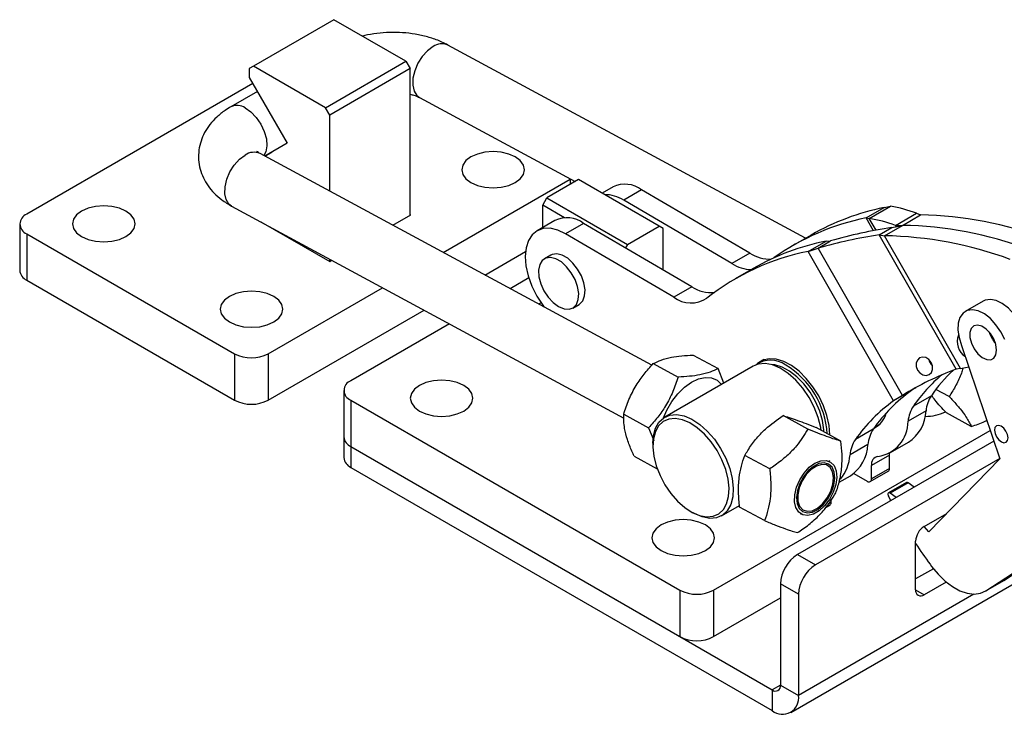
# Model space of a CAD drawing. Extents: x 44 to 838, y 191 to 555.
# Tile 11 of 12: x 488 to 708, y 344 to 500. Entities that reach past the tile are written whole.
import ezdxf

# ---------------------------------------------------------------- set-up
doc = ezdxf.new("R2010")
doc.units = 0
doc.header["$LTSCALE"] = 2
doc.layers.get('0').update_dxf_attribs({"linetype": 'CONTINUOUS'})

msp = doc.modelspace()

# ---------------------------------------------------------------- linework, layer by layer
at = {"color": 7, "linetype": 'CONTINUOUS'}
for p, q in [((558.1881, 499.512), (540.2276, 489.1437)), ((574.263, 490.2322), (558.1881, 499.512)), ((663.48, 450.7214), (583.6539, 493.8583)), ((556.3025, 479.8638), (574.263, 490.2322)), ((574.263, 490.2322), (575.2058, 488.5992)), ((540.2276, 489.1437), (539.2848, 488.5992)), ((539.2848, 488.5992), (539.2848, 486.6395)), ((556.3025, 479.8638), (540.2276, 489.1437)), ((575.2058, 488.5992), (557.2453, 478.2308)), ((575.2058, 455.8831), (575.2058, 488.5992)), ((539.2848, 486.6395), (547.7701, 471.9426)), ((540.0883, 485.2478), (489.5988, 456.1009)), ((541.1037, 483.4891), (535.2012, 480.0817)), ((577.315, 482.1281), (612.0382, 463.3642)), ((557.2453, 478.2308), (556.3025, 479.8638)), ((557.2453, 461.2371), (557.2453, 478.2308)), ((547.7701, 471.9426), (542.7738, 469.0573)), ((629.1515, 422.38), (541.6989, 469.6382)), ((542.7735, 469.0575), (544.4366, 470.0176)), ((582.61, 447.5304), (610.9383, 463.8839)), ((612.8156, 463.8129), (605.7445, 459.7309)), ((630.7761, 453.4446), (612.8156, 463.8129)), ((620.507, 462.1888), (618.068, 460.7808)), ((604.8017, 458.0979), (605.7445, 459.7309)), ((605.7445, 459.7309), (623.705, 449.3625)), ((626.901, 461.5261), (622.894, 459.213)), ((651.0441, 447.3984), (626.901, 461.5261)), ((535.36, 457.908), (622.9493, 410.576)), ((609.6584, 455.2942), (604.8017, 458.0979)), ((604.8017, 453.1223), (604.8017, 458.0979)), ((647.0372, 445.0852), (622.894, 459.213)), ((677.0277, 455.268), (681.0346, 457.5811)), ((677.7203, 455.1519), (682.4612, 457.8736)), ((681.0346, 457.5811), (682.4612, 457.8736)), ((571.3123, 453.6355), (575.3473, 455.9648)), ((575.3473, 455.9648), (575.2058, 456.0464)), ((677.0277, 455.268), (677.7203, 455.1519)), ((683.5422, 453.5792), (688.2832, 456.301)), ((685.1152, 453.616), (689.1221, 455.9292)), ((688.2832, 456.301), (689.1221, 455.9292)), ((488.0367, 453.9238), (488.0367, 443.5537)), ((541.8874, 454.3807), (557.2453, 445.5148)), ((607.5434, 454.705), (603.5365, 452.3919)), ((613.9373, 454.0424), (609.9304, 451.7292)), ((638.0805, 439.9146), (613.9373, 454.0424)), ((623.705, 449.3625), (630.7761, 453.4446)), ((631.7189, 452.9001), (630.7761, 453.4446)), ((631.7189, 443.6372), (631.7189, 452.9001)), ((679.9566, 451.4942), (682.7462, 453.1197)), ((681.1082, 451.3029), (685.1152, 453.616)), ((682.7462, 453.1197), (685.1152, 453.616)), ((683.5422, 453.5792), (685.1152, 453.616)), ((489.5988, 451.7467), (535.985, 424.9685)), ((489.5988, 451.7467), (489.5988, 441.3766)), ((634.0735, 437.6015), (609.9304, 451.7292)), ((664.757, 451.4586), (660.7501, 449.1454)), ((697.1183, 421.4969), (679.9566, 451.4942)), ((679.9566, 451.4942), (681.1082, 451.3029)), ((698.0731, 421.6497), (681.1082, 451.3029)), ((623.705, 449.3625), (623.258, 448.5883)), ((664.064, 447.7842), (668.071, 450.0974)), ((664.064, 447.7842), (666.2867, 448.5363)), ((666.2867, 448.5363), (669.0763, 450.1618)), ((685.106, 415.6417), (666.2867, 448.5363)), ((668.071, 450.0974), (669.0763, 450.1618)), ((591.8883, 442.5165), (600.9735, 447.7613)), ((606.6003, 446.9765), (605.1861, 446.1601)), ((651.0441, 447.3984), (647.0372, 445.0852)), ((683.1514, 414.421), (664.064, 447.7842)), ((557.2453, 445.5148), (557.2453, 446.0815)), ((557.2453, 445.5148), (557.7524, 445.8075)), ((601.7049, 441.8821), (597.5263, 439.4698)), ((651.7934, 443.9748), (647.7865, 441.6617)), ((489.5988, 441.3766), (535.985, 414.5984)), ((543.5274, 424.9685), (569.0501, 439.7024)), ((638.0805, 439.9146), (634.0735, 437.6015)), ((604.4389, 436.3318), (603.9043, 436.0232)), ((611.5355, 435.1613), (612.9498, 435.9777)), ((703.151, 436.7119), (699.1441, 434.3988)), ((543.5274, 414.5984), (578.3283, 434.6885)), ((583.9664, 431.6418), (561.9746, 418.9462)), ((698.3387, 426.7971), (706.8915, 401.4755)), ((535.985, 424.9685), (535.985, 414.5984)), ((543.5274, 424.9685), (543.5274, 414.5984)), ((638.4034, 424.6557), (643.9672, 421.6491)), ((629.475, 422.7552), (635.0387, 419.7486)), ((651.7905, 422.2015), (632.0386, 410.799)), ((654.286, 423.6422), (653.0161, 422.9091)), ((645.2488, 418.4251), (643.9672, 421.6491)), ((698.0731, 421.6497), (697.1183, 421.4969)), ((560.4125, 416.7692), (560.4125, 406.3991)), ((687.1584, 416.7342), (683.1514, 414.421)), ((685.106, 415.6417), (683.1514, 414.421)), ((687.8956, 417.2672), (685.106, 415.6417)), ((687.8956, 417.2672), (687.1584, 416.7342)), ((691.5798, 415.5996), (687.5729, 413.2865)), ((687.8956, 417.2672), (688.0961, 417.3913)), ((695.5744, 415.4115), (692.617, 417.0096)), ((561.9746, 414.5921), (635.4194, 372.1933)), ((561.9746, 414.5921), (561.9746, 404.222)), ((622.8895, 411.4608), (628.4532, 408.4542)), ((664.026, 408.1328), (658.4622, 411.1394)), ((690.3921, 412.19), (686.3852, 409.8769)), ((700.4912, 408.7289), (694.9274, 411.7355)), ((678.9094, 408.5284), (679.9486, 409.1283)), ((628.4532, 408.4542), (629.5917, 405.5903)), ((642.9619, 372.1933), (704.7367, 407.8551)), ((671.4042, 405.4573), (665.8405, 408.4639)), ((678.6162, 408.1159), (674.6092, 405.8027)), ((560.4125, 406.3991), (560.4125, 401.772)), ((629.4078, 404.9844), (629.4078, 404.4401)), ((705.5435, 405.4665), (661.6766, 380.1427)), ((677.4285, 404.7063), (673.4216, 402.3931)), ((682.4793, 402.9004), (686.4862, 405.2136)), ((561.9746, 404.222), (656.0198, 349.9309)), ((561.9746, 404.222), (561.9746, 399.5949)), ((561.9746, 404.222), (635.4194, 361.8232)), ((682.2256, 402.3476), (678.2187, 400.0344)), ((682.2077, 399.3308), (682.2256, 402.3476)), ((625.2324, 402.0669), (630.3948, 399.2773)), ((655.4934, 399.2558), (649.9297, 402.2624)), ((706.8511, 401.595), (665.6836, 377.8295)), ((668.9132, 400.8934), (668.6607, 401.0298)), ((706.8915, 401.4755), (691.0033, 385.1967)), ((561.9746, 399.5949), (656.0198, 345.3038)), ((674.2666, 398.231), (677.2516, 396.4843)), ((677.9246, 396.4146), (681.9315, 398.7277)), ((678.2008, 397.0176), (678.2187, 400.0344)), ((682.2077, 399.3308), (678.2008, 397.0176)), ((670.98, 396.262), (673.5226, 397.7298)), ((686.0256, 396.2134), (682.0187, 393.9003)), ((686.4198, 396.1407), (682.4129, 393.8276)), ((687.7333, 395.1849), (686.4198, 396.1407)), ((683.7263, 392.8717), (682.4129, 393.8276)), ((669.2441, 391.847), (669.2476, 392.4468)), ((682.5049, 392.1666), (681.9858, 393.1915)), ((637.9153, 389.7032), (638.3866, 389.431)), ((644.7376, 388.8014), (648.7458, 391.1153)), ((654.3391, 387.7033), (648.7753, 390.7099)), ((662.3218, 389.2996), (662.5743, 389.1632)), ((668.0608, 390.7203), (668.9679, 391.244)), ((689.9609, 386.4009), (695.0409, 389.3335)), ((694.2065, 388.4786), (693.9971, 388.731)), ((691.0033, 385.1967), (689.9902, 386.4178)), ((688.0753, 372.2477), (688.0753, 383.135)), ((707.7874, 374.376), (720.3359, 382.5349)), ((660.1861, 344.8912), (724.5523, 382.0491)), ((703.7805, 372.0628), (718.9766, 381.9432)), ((661.6766, 380.1427), (665.6836, 377.8295)), ((692.0374, 376.9839), (688.0753, 374.6966)), ((691.3016, 377.9652), (691.6445, 377.5003)), ((694.9023, 374.0114), (689.9609, 371.1588)), ((703.5796, 371.9397), (707.5866, 374.2528)), ((703.7805, 372.0628), (707.7874, 374.376)), ((707.7874, 374.376), (707.5866, 374.2528)), ((635.4194, 372.1933), (635.4194, 361.8232)), ((642.9619, 372.1933), (642.9619, 361.8232)), ((661.9124, 371.2976), (657.9054, 373.6107)), ((657.9054, 373.6107), (657.9054, 351.0198)), ((642.9619, 361.8232), (657.9054, 370.4499)), ((661.9124, 371.2976), (661.9124, 348.7066)), ((656.0198, 349.9309), (656.0198, 345.3038)), ((657.9054, 351.0198), (661.9124, 348.7066))]:
    msp.add_line(p, q, dxfattribs=at)
at = {"color": 8, "linetype": 'CONTINUOUS'}
for p, q in [((610.9383, 463.8839), (610.9383, 462.7292)), ((678.6559, 452.4219), (677.0277, 455.268)), ((679.2216, 452.5276), (677.7203, 455.1519)), ((683.6918, 453.3178), (683.5422, 453.5792)), ((669.2441, 391.847), (668.5664, 391.4558)), ((688.0753, 372.2474), (689.9609, 371.1588)), ((701.0761, 371.3153), (661.9124, 348.7066)), ((657.9054, 351.0194), (656.0198, 349.9309))]:
    msp.add_line(p, q, dxfattribs=at)
at = {"color": 8, "linetype": 'CONTINUOUS', "flags": 128}
for points in [[(580.3339, 493.5209), (579.0676, 492.5817), (577.9065, 491.3022), (576.9365, 489.7773), (576.2297, 488.1201), (575.8384, 486.4534), (575.7917, 484.9009), (576.093, 483.5778), (576.7201, 482.5822), (577.315, 482.1281)], [(538.3837, 479.8358), (539.6605, 478.9438), (540.8537, 477.7081), (541.8749, 476.2202), (542.6484, 474.5905), (543.1167, 472.9398), (543.2452, 471.3906), (543.0243, 470.0578), (542.5713, 469.1667)], [(535.36, 457.908), (534.7651, 458.3621), (534.138, 459.3577), (533.8367, 460.6808), (533.8834, 462.2333), (534.2747, 463.8999), (534.9815, 465.5572), (535.9515, 467.0821), (537.1126, 468.3616), (538.3789, 469.3008)]]:
    msp.add_lwpolyline(points, dxfattribs=at)
at = {"color": 7, "linetype": 'CONTINUOUS', "flags": 128}
for points in [[(598.6818, 468.8912), (597.232, 469.5334), (595.5438, 469.9371), (593.732, 470.0748), (591.9203, 469.9371), (590.232, 469.5334), (588.7823, 468.8912), (587.6699, 468.0543), (586.9706, 467.0797), (586.732, 466.0338), (586.9705, 464.9879), (587.6699, 464.0133), (588.7823, 463.1764), (590.232, 462.5342), (591.9203, 462.1305), (593.732, 461.9928), (595.5438, 462.1305), (597.232, 462.5342), (598.6818, 463.1764), (599.7942, 464.0133), (600.4935, 464.9879), (600.732, 466.0338), (600.4935, 467.0797), (599.7942, 468.0543), (598.6818, 468.8912)], [(511.7548, 456.8084), (510.305, 457.4506), (508.6168, 457.8543), (506.805, 457.992), (504.9933, 457.8543), (503.305, 457.4506), (501.8553, 456.8084), (500.7429, 455.9715), (500.0436, 454.9969), (499.805, 453.951), (500.0436, 452.9051), (500.7429, 451.9305), (501.8553, 451.0936), (503.305, 450.4514), (504.9933, 450.0477), (506.805, 449.91), (508.6168, 450.0477), (510.305, 450.4514), (511.7548, 451.0936), (512.8672, 451.9305), (513.5665, 452.9051), (513.805, 453.951), (513.5665, 454.9969), (512.8672, 455.9715), (511.7548, 456.8084)], [(609.9304, 451.7292), (608.1819, 452.5537), (606.4983, 452.9503), (604.9442, 452.9039), (603.5793, 452.4163), (602.4562, 451.5061), (601.618, 450.2084), (601.0968, 448.5731), (600.9128, 446.663), (601.073, 444.5514), (601.5712, 442.3196), (602.3883, 440.0532), (603.4929, 437.8395), (604.8425, 435.7635), (605.1574, 435.3461)], [(608.3608, 435.4756), (609.5722, 434.9686), (610.6938, 434.8837), (611.6423, 435.2272), (612.3475, 435.9737), (612.757, 437.0679), (612.8405, 438.4285), (612.5917, 439.9546), (612.0291, 441.5331), (611.1945, 443.0469), (610.1497, 444.3838), (608.9722, 445.4445), (607.7494, 446.1504), (606.5719, 446.4491), (605.5271, 446.3186), (604.6925, 445.7684), (604.1299, 444.8395), (603.8811, 443.6006), (603.9646, 442.1436), (604.3741, 440.5767), (605.0792, 439.016), (606.0278, 437.5773), (607.1494, 436.3673), (608.3608, 435.4756)], [(612.9498, 435.9777), (613.0566, 436.0436), (613.7617, 436.7901), (614.1712, 437.8843), (614.2547, 439.2449), (614.0059, 440.771), (613.4433, 442.3495), (612.6087, 443.8633), (611.5639, 445.2002), (610.3864, 446.2609), (609.1636, 446.9668), (607.9861, 447.2656), (606.9413, 447.135), (606.6003, 446.9765)], [(544.7531, 437.7589), (543.3034, 438.4011), (541.6151, 438.8048), (539.8034, 438.9425), (537.9916, 438.8048), (536.3034, 438.4011), (534.8536, 437.7589), (533.7412, 436.922), (533.0419, 435.9473), (532.8034, 434.9015), (533.0419, 433.8556), (533.7412, 432.8809), (534.8536, 432.044), (536.3034, 431.4018), (537.9916, 430.9981), (539.8033, 430.8604), (541.6151, 430.9981), (543.3034, 431.4018), (544.7531, 432.044), (545.8655, 432.8809), (546.5648, 433.8556), (546.8033, 434.9015), (546.5648, 435.9474), (545.8655, 436.922), (544.7531, 437.7589)], [(711.9558, 430.4568), (711.1018, 432.1775), (710.0181, 433.7592), (708.7678, 435.1097), (707.4236, 436.1508), (706.0634, 436.8217), (704.7665, 437.0837), (703.6081, 436.9214), (703.151, 436.7119)], [(707.9488, 428.1436), (707.0948, 429.8644), (706.0112, 431.446), (704.7609, 432.7966), (703.4166, 433.8376), (702.0565, 434.5086), (700.7596, 434.7706), (699.6012, 434.6082), (698.6487, 434.0311), (697.9574, 433.0727), (697.5676, 431.7887), (697.5018, 430.2537), (697.7639, 428.557), (698.3387, 426.7971)], [(706.1604, 425.7842), (705.9814, 427.0156), (705.4949, 428.2963), (704.7537, 429.4875), (703.838, 430.4601), (702.847, 431.1087), (701.8882, 431.3631), (701.0655, 431.1956), (700.468, 430.6245), (700.1604, 429.7115), (700.1762, 428.5557), (700.5135, 427.2823), (701.1359, 426.0293), (701.9758, 424.9324), (702.9423, 424.1106), (703.9307, 423.6528), (704.8337, 423.6088), (705.5537, 423.9832), (706.0125, 424.7355), (706.1604, 425.7842)], [(666.9894, 407.8579), (666.8872, 408.5), (666.3226, 410.7514), (665.4436, 413.0202), (664.2839, 415.2191), (662.8881, 417.2637), (661.3098, 419.0754), (659.6097, 420.5845), (657.8531, 421.7331), (656.1076, 422.477), (654.4401, 422.7877), (652.9148, 422.6531), (651.7905, 422.2015)], [(668.8878, 406.8862), (668.7359, 408.9531), (668.2624, 411.1368), (667.4844, 413.3582), (666.43, 415.5371), (665.1373, 417.5948), (663.653, 419.4569), (662.0308, 421.056), (660.3293, 422.3344), (658.6101, 423.246), (656.9352, 423.7576), (655.3651, 423.8509), (653.9567, 423.5225), (652.7608, 422.7842), (652.5908, 422.6283)], [(667.6094, 407.508), (667.587, 407.9503), (667.2817, 410.0215), (666.6523, 412.1701), (665.7246, 414.3081), (664.5365, 416.3479), (663.1367, 418.206), (661.5826, 419.8063), (659.9376, 421.0834), (658.2693, 421.985), (656.6458, 422.4741), (655.8257, 422.5585)], [(691.8441, 421.4766), (691.831, 422.2648), (691.5417, 423.0393), (691.0202, 423.682), (690.3459, 424.0953), (689.6215, 424.2161), (688.9572, 424.0261), (688.4543, 423.5542), (688.1891, 422.8723), (688.2022, 422.0841), (688.4915, 421.3096), (689.013, 420.6669), (689.6873, 420.2536), (690.4117, 420.1328), (691.076, 420.3228), (691.579, 420.7947), (691.8441, 421.4766)], [(698.0731, 421.6497), (699.9227, 422.0524), (699.9402, 422.0557)], [(577.2952, 412.1701), (578.745, 411.5279), (580.4333, 411.1242), (582.245, 410.9865), (584.0567, 411.1242), (585.745, 411.5279), (587.1947, 412.1701), (588.3072, 413.007), (589.0065, 413.9816), (589.245, 415.0275), (589.0065, 416.0734), (588.3072, 417.048), (587.1947, 417.8849), (585.745, 418.5271), (584.0567, 418.9308), (582.245, 419.0685), (580.4333, 418.9308), (578.745, 418.5271), (577.2952, 417.8849), (576.1828, 417.048), (575.4835, 416.0734), (575.245, 415.0275), (575.4835, 413.9816), (576.1828, 413.007), (577.2952, 412.1701)], [(631.7763, 410.6346), (632.5329, 412.3658), (633.6551, 414.2904), (634.9833, 416.0196), (636.4594, 417.4779), (638.0191, 418.6016), (639.594, 419.3415), (641.1154, 419.6654), (642.5168, 419.559), (643.7368, 419.027), (644.7072, 418.1125)], [(629.4078, 404.9844), (629.5289, 406.6117), (629.9859, 408.3111), (630.7657, 409.6835), (631.8385, 410.676), (633.163, 411.2506), (634.6883, 411.3852), (636.3557, 411.0745), (638.1013, 410.3306), (639.8578, 409.182), (641.5579, 407.6729), (643.1362, 405.8612), (644.532, 403.8166), (645.6917, 401.6177), (646.5708, 399.3489), (647.1353, 397.0975), (647.3638, 394.9499)], [(646.4212, 394.9324), (646.2048, 396.9672), (645.6698, 399.1005), (644.8369, 401.2501), (643.7381, 403.3336), (642.4156, 405.2709), (640.9201, 406.9875), (639.3093, 408.4174), (637.6449, 409.5057), (635.991, 410.2105), (634.4111, 410.5049), (632.9659, 410.3774), (631.7109, 409.833), (630.6945, 408.8925), (629.9556, 407.5922), (629.5226, 405.982), (629.4122, 404.1238), (629.6286, 402.089), (630.1636, 399.9557), (630.9964, 397.806), (632.0953, 395.7225), (633.4178, 393.7853), (634.9132, 392.0687), (636.5241, 390.6388), (638.1885, 389.5505), (639.8424, 388.8456), (641.4223, 388.5513), (642.8675, 388.6788), (644.1225, 389.2232), (645.1389, 390.1636), (645.8778, 391.4639), (646.3108, 393.0741), (646.4212, 394.9324)], [(708.6953, 406.1896), (708.5714, 406.9256), (708.2367, 407.6779), (707.7421, 408.332), (707.1631, 408.7883), (706.5877, 408.9773), (706.1036, 408.8703), (705.7844, 408.4835), (705.6787, 407.8759), (705.8027, 407.1399), (706.1374, 406.3876), (706.6319, 405.7335), (707.2109, 405.2772), (707.7863, 405.0882), (708.2705, 405.1952), (708.5897, 405.582), (708.6953, 406.1896)], [(682.2256, 402.3476), (682.252, 402.756), (682.2547, 402.7766)], [(665.5932, 400.556), (666.8706, 401.0853), (668.0644, 401.1653), (669.0862, 400.7901), (669.86, 399.9877), (670.3286, 398.8174), (670.4571, 397.3661), (670.236, 395.7414), (669.6818, 394.0638), (668.8355, 392.4578), (667.7599, 391.0424), (666.5348, 389.9226), (665.251, 389.1815), (664.0038, 388.874), (662.8856, 389.0229), (661.9793, 389.6173), (661.3523, 390.6129), (661.051, 391.936), (661.0977, 393.4885), (661.4889, 395.1551), (662.1958, 396.8124), (663.1657, 398.3373), (664.3269, 399.6168), (665.5932, 400.556)], [(667.4044, 391.232), (668.4481, 392.5416), (669.2726, 394.0526), (669.8113, 395.6427), (670.0205, 397.1829), (669.8832, 398.5487), (669.4105, 399.6292), (668.6408, 400.337), (667.6364, 400.6147), (666.4786, 400.4398), (665.2613, 399.8266), (664.0831, 398.8245), (663.0394, 397.515), (662.2148, 396.004), (661.6761, 394.4139), (661.467, 392.8736), (661.6043, 391.5079), (662.077, 390.4273), (662.8467, 389.7195), (663.8511, 389.4418), (665.0089, 389.6167), (666.2262, 390.23), (667.4044, 391.232)], [(667.2997, 391.4713), (668.3196, 392.7623), (669.1106, 394.2547), (669.6025, 395.8158), (669.7515, 397.3069), (669.5444, 398.5956), (668.9996, 399.5673), (668.1655, 400.1356), (667.1162, 400.2502), (665.9449, 399.9008), (664.7558, 399.1184), (663.6545, 397.9726), (662.7388, 396.5652), (662.0901, 395.0213), (661.766, 393.4779), (661.7954, 392.0723), (662.1756, 390.9294), (662.8729, 390.1506), (663.8252, 389.8053), (664.948, 389.924), (666.1415, 390.4963), (667.2997, 391.4713)], [(647.3638, 394.9499), (647.2473, 392.9887), (646.7903, 391.2893), (646.0105, 389.917), (644.9377, 388.9244), (643.6132, 388.3499), (642.0879, 388.2153), (640.4205, 388.526), (638.6749, 389.2699), (638.3866, 389.431)], [(682.4129, 393.8276), (682.2731, 393.9051), (682.1402, 393.9315), (682.026, 393.9044), (681.9405, 393.826), (681.8911, 393.7035), (681.8823, 393.5474), (681.9148, 393.3716), (681.9858, 393.1915)], [(631.2239, 381.0377), (632.6737, 380.3955), (634.3619, 379.9918), (636.1737, 379.8541), (637.9854, 379.9918), (639.6737, 380.3955), (641.1234, 381.0377), (642.2358, 381.8746), (642.9351, 382.8492), (643.1737, 383.8951), (642.9351, 384.941), (642.2358, 385.9156), (641.1234, 386.7526), (639.6737, 387.3947), (637.9854, 387.7984), (636.1737, 387.9361), (634.3619, 387.7984), (632.6737, 387.3947), (631.2239, 386.7526), (630.1115, 385.9156), (629.4122, 384.941), (629.1737, 383.8951), (629.4122, 382.8492), (630.1115, 381.8746), (631.2239, 381.0377)], [(691.6445, 377.5003), (693.0959, 375.7361), (694.6653, 374.2117), (696.3043, 372.9742), (697.9621, 372.062), (699.5875, 371.5032), (701.1302, 371.3151), (702.5424, 371.5036), (703.7805, 372.0628)]]:
    msp.add_lwpolyline(points, dxfattribs=at)
at = {"color": 8, "linetype": 'CONTINUOUS'}
for centre, radius, start, end in [((582.2904, 490.7717), 3.3744, 66.166978, 125.436905), ((536.577, 477.1728), 3.218, 55.84559, 115.279945), ((540.3354, 466.5515), 3.3744, 66.167005, 125.436907)]:
    msp.add_arc(centre, radius, start, end, dxfattribs=at)
at = {"color": 7, "linetype": 'CONTINUOUS'}
for centre, radius, start, end in [((623.1681, 456.6863), 6.1122, 52.357723, 115.809012), ((618.6456, 452.6301), 7.8348, 57.162722, 90.221108), ((691.6731, 404.5982), 54.0405, 101.353544, 119.872608), ((678.15, 430.3504), 27.8589, 68.670382, 81.097504), ((490.425, 453.9238), 2.3286, 110.783469, 249.216623), ((610.2045, 449.2026), 6.1122, 52.357723, 115.809012), ((687.4776, 402.8338), 53.4654, 101.271189, 125.540361), ((673.4091, 427.6287), 27.8587, 68.670273, 81.097468), ((687.3748, 369.5327), 86.4141, 69.841688, 88.841367), ((699.4036, 343.0711), 111.3021, 98.607157, 105.811698), ((683.3678, 367.2196), 86.4141, 69.841688, 88.841367), ((696.6139, 341.4462), 111.3015, 98.60717, 105.811751), ((679.3609, 364.9064), 86.4141, 69.841688, 88.841367), ((678.7095, 397.1145), 54.0405, 101.353544, 119.872608), ((674.4931, 395.4202), 53.3925, 101.263934, 128.186077), ((655.4844, 454.308), 8.2134, 237.273925, 272.822982), ((651.5819, 452.2336), 8.4708, 237.553111, 268.963007), ((490.7058, 443.8199), 2.6824, 185.694962, 245.625291), ((642.3928, 446.3997), 7.788, 236.378082, 275.578858), ((637.927, 442.6018), 6.3129, 232.380869, 304.305496), ((701.2502, 427.6204), 3.9012, 157.535468, 237.894809), ((711.2456, 432.1475), 7.1927, 198.230514, 221.764099), ((711.2398, 432.1441), 7.1862, 198.219706, 221.774907), ((539.7562, 432.2469), 8.1974, 242.609585, 297.390384), ((655.7099, 417.6566), 5.8511, 54.8474, 124.060271), ((648.8743, 405.8135), 19.5088, 3.820223, 58.461459), ((693.4923, 424.1997), 2.5481, 191.170264, 229.288197), ((719.6476, 360.0272), 65.4683, 110.128413, 121.843977), ((716.5059, 393.2095), 35.2165, 129.899415, 145.24273), ((721.1124, 395.0144), 35.9989, 133.205801, 145.122212), ((562.8009, 416.7692), 2.3286, 110.783438, 249.216654), ((707.1917, 388.3352), 34.7539, 125.20004, 145.308009), ((697.7357, 411.5437), 7.372, 146.620458, 174.9701), ((539.7562, 421.8769), 8.1974, 242.609585, 297.390384), ((703.1847, 386.022), 34.7539, 125.20004, 145.308009), ((693.7288, 409.2305), 7.372, 146.620458, 174.9701), ((676.5846, 412.9113), 5.0466, 296.054695, 346.372338), ((681.5773, 412.5435), 8.8219, 303.810486, 357.703323), ((690.2867, 421.2765), 10.2899, 269.529056, 295.542691), ((678.5111, 409.8182), 7.8743, 278.205001, 0.426804), ((684.7721, 404.0599), 7.372, 146.620458, 174.9701), ((563.0816, 406.6653), 2.6823, 185.694786, 245.625467), ((680.7652, 401.7468), 7.372, 146.620458, 174.9701), ((668.6137, 405.0598), 8.8219, 303.810486, 357.703323), ((663.2319, 403.2001), 10.2216, 322.180358, 355.472078), ((563.0816, 402.0382), 2.6823, 185.694786, 245.625467), ((679.9488, 400.3022), 1.7507, 100.327489, 188.798227), ((681.5443, 399.2698), 0.6662, 305.537074, 5.250463), ((677.6249, 396.9312), 0.5823, 230.123192, 8.533286), ((686.1703, 395.893), 0.3516, 44.789593, 114.303997), ((668.5807, 391.7861), 0.6662, 305.537074, 5.250463), ((692.1692, 382.9487), 4.0981, 122.605439, 177.39453), ((773.8199, 438.8215), 102.5318, 213.251354, 216.408373), ((666.0932, 373.2381), 8.1963, 122.60547, 177.394561), ((670.1002, 370.925), 8.1963, 122.60547, 177.394561), ((639.1907, 379.4717), 8.1974, 242.60964, 297.390329), ((689.2248, 372.0613), 1.1646, 170.786001, 309.203247), ((639.1907, 369.1017), 8.1974, 242.60964, 297.390329), ((656.7559, 350.8333), 1.1646, 230.796669, 9.214256), ((658.3201, 348.1239), 3.6392, 230.796772, 9.213961)]:
    msp.add_arc(centre, radius, start, end, dxfattribs=at)
for points, knots in [([(583.6539, 493.8583), (583.2034, 494.0881), (581.971, 494.7169), (579.7795, 495.5197), (577.0738, 496.1952), (574.252, 496.591), (571.3719, 496.7184), (568.494, 496.5569), (566.203, 496.2602), (564.9374, 495.9231), (564.5731, 495.8261)], [0, 0, 0, 0, 0.08300261, 0.22706643, 0.37094813, 0.51418163, 0.65672186, 0.79913931, 0.94217344, 1, 1, 1, 1]), ([(575.2058, 482.8864), (575.4937, 482.8159), (576.2428, 482.6326), (576.9015, 482.3437), (577.2424, 482.1659), (577.315, 482.1281)], [0, 0, 0, 0, 0.32946033, 0.85721147, 1, 1, 1, 1]), ([(535.2012, 480.0817), (534.7659, 479.8166), (533.6307, 479.1253), (532.0214, 477.8254), (530.4805, 476.1616), (529.2932, 474.3563), (528.4635, 472.4427), (527.9874, 470.3974), (527.9112, 468.279), (528.2578, 466.1718), (528.9839, 464.2018), (530.0502, 462.3877), (531.442, 460.7395), (533.1884, 459.1965), (534.6052, 458.3558), (535.36, 457.908)], [0, 0, 0, 0, 0.053058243, 0.138344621, 0.219756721, 0.297363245, 0.372110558, 0.445132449, 0.523547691, 0.599674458, 0.67461897, 0.749931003, 0.827241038, 0.907958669, 1, 1, 1, 1]), ([(541.6989, 469.6382), (541.5764, 469.708), (541.2307, 469.905), (540.9755, 470.1365), (540.9901, 470.1197), (540.9954, 470.1136)], [0, 0, 0, 0, 0.25859697, 0.72984182, 1, 1, 1, 1]), ([(629.475, 422.7552), (630.0433, 423.0318), (631.1922, 423.591), (633.3606, 424.1677), (635.8038, 424.5188), (637.5316, 424.6098), (638.4034, 424.6557)], [0, 0, 0, 0, 0.26460494, 0.53494764, 0.76534308, 1, 1, 1, 1]), ([(622.8895, 411.4608), (623.2544, 412.5527), (623.9922, 414.7603), (625.5515, 417.7792), (627.4125, 420.4648), (628.7833, 421.9871), (629.475, 422.7552)], [0, 0, 0, 0, 0.26460485, 0.53494778, 0.7653432, 1, 1, 1, 1]), ([(643.9672, 421.6491), (643.3989, 421.3725), (642.25, 420.8133), (640.0816, 420.2366), (637.6384, 419.8855), (635.9106, 419.7945), (635.0387, 419.7486)], [0, 0, 0, 0, 0.26460497, 0.53494785, 0.76534321, 1, 1, 1, 1]), ([(698.6263, 421.7223), (698.5228, 421.3566), (698.1445, 420.0193), (697.1051, 417.8871), (696.0877, 416.2417), (695.5744, 415.4115)], [0, 0, 0, 0, 0.15717304, 0.57472502, 1, 1, 1, 1]), ([(635.0387, 419.7486), (634.6738, 418.6567), (633.936, 416.4491), (632.3767, 413.4302), (630.5158, 410.7445), (629.1449, 409.2223), (628.4532, 408.4542)], [0, 0, 0, 0, 0.26460495, 0.53494765, 0.76534307, 1, 1, 1, 1]), ([(694.9274, 411.7355), (694.0081, 412.736), (692.7153, 414.1431), (691.8782, 415.3233), (691.6364, 415.6642)], [0, 0, 0, 0, 0.7111167, 1, 1, 1, 1]), ([(695.5744, 415.4115), (695.845, 415.1192), (696.7273, 414.1661), (698.0741, 412.6031), (699.5992, 410.5608), (700.1583, 409.4126), (700.4912, 408.7289)], [0, 0, 0, 0, 0.11131164, 0.36292551, 0.6206139, 1, 1, 1, 1]), ([(625.2324, 402.0669), (625.0552, 402.4577), (624.4774, 403.7316), (623.6646, 405.8569), (622.9184, 408.7198), (622.9003, 410.4377), (622.8895, 411.4608)], [0, 0, 0, 0, 0.11131151, 0.36292559, 0.6206141, 1, 1, 1, 1]), ([(649.9297, 402.2624), (650.1471, 402.6343), (650.8561, 403.8471), (652.2995, 405.8652), (654.8444, 408.5717), (657.1119, 410.181), (658.4622, 411.1394)], [0, 0, 0, 0, 0.11131148, 0.36292546, 0.62061389, 1, 1, 1, 1]), ([(658.4622, 411.1394), (658.896, 411.0188), (659.7729, 410.7751), (661.5382, 410.1621), (663.5962, 409.376), (665.0878, 408.7698), (665.8405, 408.4639)], [0, 0, 0, 0, 0.26460481, 0.53494757, 0.7653432, 1, 1, 1, 1]), ([(700.4912, 408.7289), (701.5255, 409.0683), (702.7619, 409.4741), (703.8042, 410.0217), (703.9746, 410.1112)], [0, 0, 0, 0, 0.83651561, 1, 1, 1, 1]), ([(664.026, 408.1328), (663.2406, 406.8692), (661.9349, 404.7686), (659.3233, 402.0996), (657.2286, 400.4318), (655.8952, 399.5281), (655.4934, 399.2558)], [0, 0, 0, 0, 0.37938425, 0.63064267, 0.88868906, 1, 1, 1, 1]), ([(671.4042, 405.4573), (670.9705, 405.5779), (670.0936, 405.8216), (668.3282, 406.4346), (666.2702, 407.2207), (664.7786, 407.8269), (664.026, 408.1328)], [0, 0, 0, 0, 0.26460495, 0.53494778, 0.76534334, 1, 1, 1, 1]), ([(670.2499, 393.9048), (670.5567, 394.7958), (671.177, 396.5972), (671.6299, 399.518), (671.6925, 402.5103), (671.5009, 404.469), (671.4042, 405.4573)], [0, 0, 0, 0, 0.26460491, 0.53494764, 0.7653431, 1, 1, 1, 1]), ([(648.7753, 390.7099), (648.6689, 391.8242), (648.4537, 394.0771), (648.601, 397.1631), (649.1122, 399.9129), (649.6555, 401.4744), (649.9297, 402.2624)], [0, 0, 0, 0, 0.26460492, 0.53494771, 0.76534303, 1, 1, 1, 1]), ([(655.4934, 399.2558), (655.5999, 398.1415), (655.8151, 395.8886), (655.6678, 392.8026), (655.1566, 390.0528), (654.6132, 388.4913), (654.3391, 387.7033)], [0, 0, 0, 0, 0.26460512, 0.53494773, 0.76534324, 1, 1, 1, 1]), ([(661.7173, 385.0278), (662.1191, 385.3002), (663.4293, 386.1881), (665.5262, 387.8531), (668.1454, 390.5193), (669.4644, 392.6412), (670.2499, 393.9048)], [0, 0, 0, 0, 0.11131139, 0.36292549, 0.6206139, 1, 1, 1, 1]), ([(654.3391, 387.7033), (655.1861, 387.3594), (656.8985, 386.6642), (658.9695, 385.8861), (660.5788, 385.3424), (661.3355, 385.1333), (661.7173, 385.0278)], [0, 0, 0, 0, 0.26460486, 0.53494771, 0.7653431, 1, 1, 1, 1])]:
    msp.add_open_spline(points, degree=3, knots=knots, dxfattribs=at)

doc.saveas('drawing.dxf')
